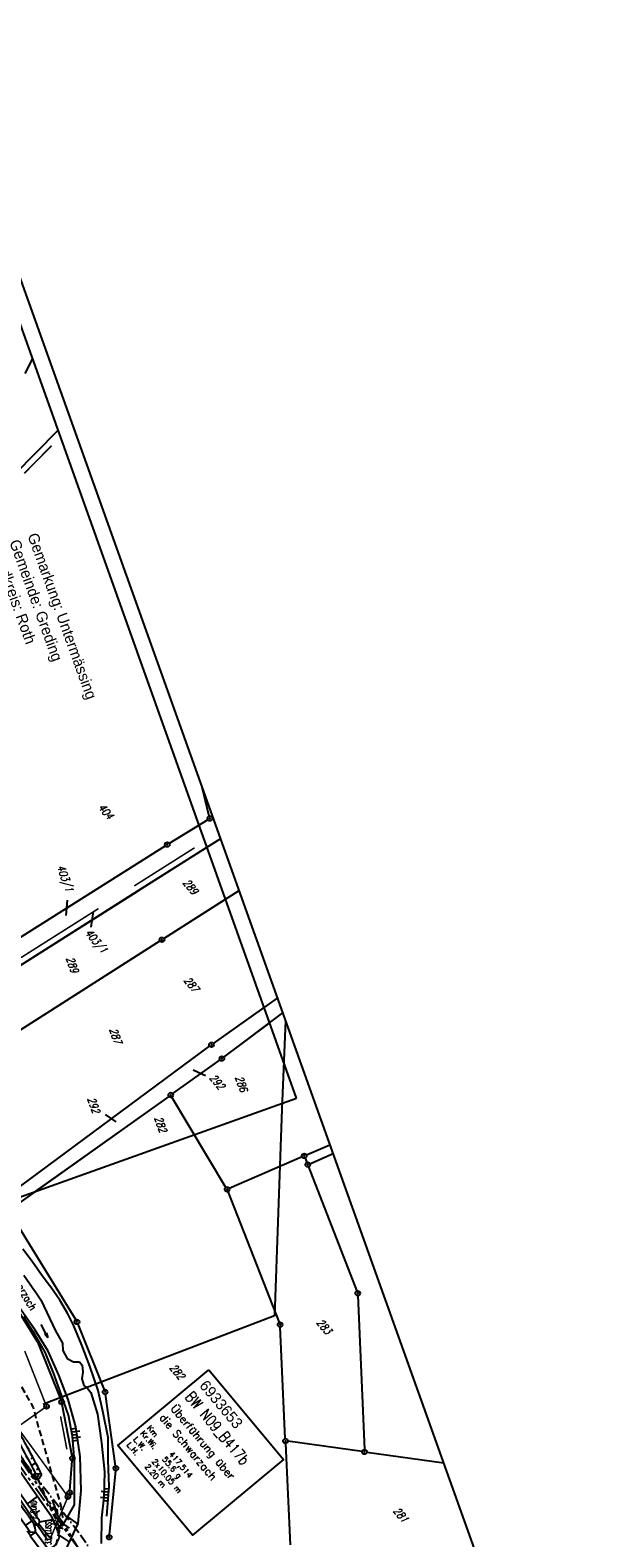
# Model space of a CAD drawing. Extents: x 447882 to 448688, y 437766 to 439043.
# Tile 65 of 121: x 448507 to 448688, y 438007 to 438487. Entities that reach past the tile are written whole.
import ezdxf

# ---------------------------------------------------------------- set-up
doc = ezdxf.new("R2010")
doc.units = 0
doc.header["$LTSCALE"] = 2
doc.header["$MEASUREMENT"] = 0
for name, pattern in [('AUSGEZOGEN', [0]), ('BAB-FM2', [2.6, 1.5, -0.5, 0.1, -0.5]), ('GEMARKBAB', [3.7, 2, -0.5, 0.1, -0.5, 0.1, -0.5]), ('GEMEINDE', [3.5, 2, -0.5, 0.5, -0.5]), ('GESTRICH-X2', [1.5, 1, -0.5]), ('PHANTOMX2', [5, 2.5, -0.5, 0.5, -0.5, 0.5, -0.5])]:
    doc.linetypes.add(name, pattern=pattern)
doc.layers.get('0').update_dxf_attribs({"linetype": 'AUSGEZOGEN'})
for name, color, linetype in [('211-FLSTNR', 8, 'AUSGEZOGEN'), ('211-GEMEINGRZ', 7, 'GEMEINDE'), ('211-GRENZL', 8, 'AUSGEZOGEN'), ('211-GRENZP', 8, 'AUSGEZOGEN'), ('212-FLSTNR', 8, 'AUSGEZOGEN'), ('212-GEMARKGRZ', 7, 'GEMARKBAB'), ('212-GEMEINGRZ', 7, 'GEMEINDE'), ('212-GRENZL', 8, 'AUSGEZOGEN'), ('212-GRENZL-BAB', 7, 'AUSGEZOGEN'), ('212-GRENZP', 8, 'AUSGEZOGEN'), ('212-GRENZP-BAB', 7, 'AUSGEZOGEN'), ('ANMERKUNG', 7, 'CONTINUOUS'), ('BAB_FM', 5, 'BAB-FM2'), ('BAUWOTOP', 250, 'AUSGEZOGEN'), ('BOESCHG', 250, 'AUSGEZOGEN'), ('BW-SCHRIFT', 250, 'AUSGEZOGEN'), ('DB-Bestand', 8, 'CONTINUOUS'), ('DURCHL', 200, 'GESTRICH-X2'), ('FBRTOP', 250, 'AUSGEZOGEN'), ('GRABEN', 250, 'AUSGEZOGEN'), ('Lichtwellenleiter COLT', 46, 'PHANTOMX2'), ('Lichtwellenleiter GLH', 46, 'PHANTOMX2'), ('MULDE', 250, 'AUSGEZOGEN'), ('PFEILTOP', 200, 'AUSGEZOGEN'), ('Planeinteilung', 250, 'CONTINUOUS'), ('RAHMEN', 7, 'AUSGEZOGEN'), ('SCHRIFT', 7, 'AUSGEZOGEN'), ('SCHSYMBOL', 200, 'AUSGEZOGEN'), ('STROMLTG', 4, 'AUSGEZOGEN')]:
    doc.layers.add(name, color=color, linetype=linetype)
doc.styles.add('ROMANS', font='romans.shx', dxfattribs={"width": 0.8})
doc.styles.add('UNIR-H', font='unir_h.shx', dxfattribs={"width": 0.8})
doc.styles.add('UNIR-O', font='unir_o.shx', dxfattribs={"height": 2.5})

# ---------------------------------------------------------------- blocks, each defined once
blk = doc.blocks.new('DL')
at = {"color": 0}
blk.add_arc((-0.31, 0.02), 0.91, 282.5363, 77.4637, dxfattribs=at)
blk.add_point((0.6, 0), dxfattribs=at)
blk = doc.blocks.new('PRIM_AC1_31')
at = {"layer": 'DB-Bestand', "color": 253, "linetype": 'Continuous'}
for points in [[(845.2, 257.33), (845.56, 258.6)], [(846.16, 257.06), (846.83, 259.43)], [(847.07, 256.8), (847.43, 258.07)], [(847.98, 256.54), (848.65, 258.91)], [(848.89, 256.28), (849.25, 257.55)]]:
    blk.add_lwpolyline(points, dxfattribs=at)
blk = doc.blocks.new('PRIM_AC1_32')
at = {"layer": 'DB-Bestand', "color": 253, "linetype": 'Continuous'}
for points in [[(867.56, 260.91), (866.96, 259.74)], [(868.41, 260.48), (867.28, 258.29)], [(869.25, 260.05), (868.65, 258.88)], [(870.09, 259.62), (868.97, 257.42)], [(870.98, 259.16), (870.38, 257.99)]]:
    blk.add_lwpolyline(points, dxfattribs=at)
blk = doc.blocks.new('1135420')
blk.add_line((1135, 420), (0, 420))
at = {"layer": 'RAHMEN'}
for p, q in [((950, 415), (25, 415)), ((950, 5), (950, 415))]:
    blk.add_line(p, q, dxfattribs=at)
blk = doc.blocks.new('PFEIL2')
at = {"color": 0}
for p, q in [((0.88, 0), (-2.4, -0.01)), ((0.88, -0.27), (0.88, 0.28)), ((0.88, 0.28), (2.43, 0.01)), ((0.91, 0.27), (0.88, 0.26)), ((0.97, 0.26), (0.88, 0.25)), ((1.02, 0.25), (0.88, 0.23)), ((1.07, 0.24), (0.88, 0.21)), ((1.13, 0.23), (0.88, 0.19)), ((1.18, 0.22), (0.88, 0.17)), ((1.24, 0.21), (0.88, 0.15)), ((1.29, 0.21), (0.88, 0.14)), ((1.34, 0.2), (0.88, 0.12)), ((1.4, 0.19), (0.88, 0.1)), ((1.45, 0.18), (0.88, 0.08)), ((1.51, 0.17), (0.88, 0.06)), ((1.56, 0.16), (0.88, 0.04)), ((1.61, 0.15), (0.88, 0.02)), ((1.67, 0.14), (0.88, 0.01)), ((1.72, 0.13), (0.88, -0.01)), ((1.78, 0.12), (0.88, -0.03)), ((1.83, 0.11), (0.88, -0.05)), ((1.88, 0.1), (0.88, -0.07)), ((1.94, 0.09), (0.88, -0.09)), ((2.05, 0.08), (0.88, -0.12)), ((1.99, 0.08), (0.88, -0.11)), ((2.1, 0.07), (0.88, -0.14)), ((2.15, 0.06), (0.88, -0.16)), ((2.21, 0.05), (0.88, -0.18)), ((2.26, 0.04), (0.88, -0.2)), ((2.32, 0.03), (0.88, -0.22)), ((2.37, 0.02), (0.88, -0.23)), ((2.42, 0.01), (0.88, -0.25)), ((2.43, 0.01), (0.88, -0.27))]:
    blk.add_line(p, q, dxfattribs=at)
blk = doc.blocks.new('GST')
at = {"color": 0}
blk.add_circle((0, 0), 0.75, dxfattribs=at)
blk.add_point((0, 0), dxfattribs=at)

msp = doc.modelspace()

# ---------------------------------------------------------------- linework, layer by layer
at = {"layer": '211-FLSTNR'}
for p, q in [((448519.22, 438210.11), (448518.77, 438205.24)), ((448531.29, 438141.84), (448534.65, 438139.43))]:
    msp.add_line(p, q, dxfattribs=at)
at = {"layer": '211-GEMEINGRZ', "const_width": 0.5, "flags": 128}
for points in [[(448514.19, 438354.88), (448505.52, 438346.13)], [(448559.74, 438226.8), (448547.57, 438219.09)], [(448529.15, 438207.43), (448514.3, 438198.02)]]:
    msp.add_lwpolyline(points, dxfattribs=at)
at = {"layer": '211-GRENZL'}
for p, q in [((448505.82, 438377.97), (448508.15, 438382.45)), ((448516.24, 438359.79), (448502.25, 438345.67)), ((448561.18, 438234.02), (448551.71, 438228.21)), ((448550.44, 438227.42), (448474.03, 438179.3)), ((448563.71, 438226.95), (448542.62, 438213.59)), ((448541.36, 438212.79), (448468.41, 438166.6)), ((448542.62, 438213.59), (448541.36, 438212.79)), ((448550, 438197.9), (448569.62, 438210.39)), ((448548.74, 438197.1), (448476.83, 438151.25)), ((448565.74, 438164.44), (448581.96, 438175.86)), ((448569.04, 438160.06), (448583.68, 438171.05)), ((448499.05, 438115.04), (448564.53, 438163.56)), ((448567.83, 438159.18), (448552.76, 438148.45)), ((448551.54, 438147.58), (448509.04, 438117.33)), ((448559.67, 438135.42), (448552.53, 438147.38))]:
    msp.add_line(p, q, dxfattribs=at)
at = {"layer": '212-FLSTNR'}
for p, q in [((448526.85, 438201.53), (448527.56, 438206.5)), ((448563.24, 438154.09), (448559.34, 438155.96))]:
    msp.add_line(p, q, dxfattribs=at)
at = {"layer": '212-GEMARKGRZ', "const_width": 0.5, "flags": 128}
for points in [[(448556.06, 438224.47), (448542.04, 438215.59)], [(448542.04, 438215.59), (448540.57, 438214.65)], [(448518.59, 438200.74), (448504.44, 438191.78)]]:
    msp.add_lwpolyline(points, dxfattribs=at)
at = {"layer": '212-GEMEINGRZ', "const_width": 0.5, "flags": 128}
msp.add_lwpolyline([(448519.08, 438035.13), (448517.07, 438045.61)], dxfattribs=at)
at = {"layer": '212-GRENZL'}
for p, q in [((448564.43, 438236.86), (448562.17, 438246.12)), ((448563.97, 438235.74), (448551.71, 438228.21)), ((448565.53, 438236.7), (448565.25, 438236.52)), ((448550.44, 438227.42), (448474.03, 438179.3)), ((448568.04, 438229.69), (448543.11, 438213.9)), ((448543.11, 438213.9), (448468.41, 438166.6)), ((448550, 438197.9), (448573.95, 438213.15)), ((448548.74, 438197.1), (448476.83, 438151.25)), ((448565.74, 438164.44), (448586.2, 438178.84)), ((448569.04, 438160.06), (448587.86, 438174.19)), ((448499.05, 438115.04), (448564.53, 438163.56)), ((448567.83, 438159.18), (448552.76, 438148.45)), ((448509.73, 438069.38), (448457.2, 438153.09)), ((448551.54, 438147.58), (448501.11, 438111.69)), ((448569.72, 438118.59), (448552.53, 438147.38)), ((448595.38, 438128.93), (448602.87, 438132.18)), ((448594, 438128.33), (448570.79, 438118.25)), ((448594.96, 438127.93), (448595.51, 438126.53)), ((448596.05, 438125.13), (448611.44, 438085.55)), ((448596.47, 438126.13), (448603.89, 438129.35)), ((448570.37, 438117.25), (448586.7, 438075.55)), ((448500.89, 438110.61), (448521.91, 438076.36)), ((448611.74, 438084.1), (448613.88, 438035.05)), ((448522.58, 438075.02), (448530.97, 438054.08)), ((448588.64, 438038.51), (448587, 438074.1)), ((448509.73, 438069.38), (448517.14, 438050.88)), ((448520.72, 438032.96), (448517.56, 438049.44)), ((448534.59, 438029.83), (448531.36, 438052.64)), ((448588.7, 438037.01), (448590.2, 438004.65)), ((448613.17, 438034.4), (448589.41, 438037.66)), ((448614.65, 438034.2), (448639.08, 438030.85)), ((448520.03, 438022.04), (448520.8, 438031.47)), ((448532.65, 438007.85), (448534.63, 438028.34))]:
    msp.add_line(p, q, dxfattribs=at)
at = {"layer": '212-GRENZL-BAB', "flags": 128}
msp.add_lwpolyline([(448512.94, 438006.13), (448467.41, 438072.85)], dxfattribs=at)
at = {"layer": '212-GRENZL-BAB', "const_width": 0.5, "flags": 128}
for points in [[(448505.66, 438066.44), (448512.33, 438049.47)], [(448503.93, 438042.63), (448511.99, 438048.34)], [(448503.75, 438041.52), (448518.99, 438020.62)], [(448513.62, 438006.21), (448519.14, 438019.32)]]:
    msp.add_lwpolyline(points, dxfattribs=at)
at = {"layer": 'BAB_FM'}
msp.add_lwpolyline([(448222.46, 438623.24), (448223.25, 438620.35), (448227.9, 438606.56), (448242.69, 438558.79), (448258.73, 438512.64), (448276.48, 438464.63), (448293.82, 438421.07), (448313.44, 438376.63), (448333.23, 438332.82), (448355.85, 438285.8), (448376.78, 438242.44), (448401.48, 438196.64), (448423.57, 438156.34), (448448.85, 438114.34), (448476.37, 438073.78), (448505.23, 438031.54), (448523.44, 438007.89), (448529.19, 437999.5), (448545.84, 437975.57), (448566.77, 437952.41), (448573.97, 437944.07)], dxfattribs=at)
at = {"layer": 'BAUWOTOP'}
for p, q in [((448509.1, 438008.67), (448507.43, 438007.55)), ((448507.43, 438007.55), (448533.53, 437972.66)), ((448535.09, 437973.89), (448509.1, 438008.67))]:
    msp.add_line(p, q, dxfattribs=at)
at = {"layer": 'BOESCHG'}
for p, q in [((448507.08, 438028.53), (448507.62, 438028.85)), ((448508.29, 438032.48), (448507.56, 438032.09)), ((448509.22, 438030.71), (448507.77, 438029.95)), ((448510.14, 438028.93), (448509.42, 438028.56)), ((448507.9, 438027.12), (448507.9, 438027.12)), ((448508.09, 438026.8), (448509.1, 438027.39)), ((448510.94, 438027.31), (448509.19, 438027.23)), ((448509.8, 438025.65), (448509.51, 438026.44)), ((448506.53, 438017.78), (448509.71, 438020.05)), ((448508.85, 438014.52), (448510.43, 438015.65)), ((448505.93, 438010.82), (448508, 438012.28)), ((448510.11, 438011.34), (448513.62, 438006.98)), ((448510.4, 438011.97), (448514.65, 438012.75)), ((448518.04, 438011.29), (448519.83, 438010.04)), ((448519.31, 438013.55), (448522.54, 438011.3)), ((448508.87, 438008.68), (448508.87, 438008.68)), ((448516.68, 438007.6), (448519.87, 438005.49))]:
    msp.add_line(p, q, dxfattribs=at)
at = {"layer": 'BOESCHG', "flags": 128}
for points in [[(448293.46, 438385.66), (448293.83, 438384.96), (448295.35, 438379.05), (448296.39, 438375.1), (448322.12, 438319.37), (448340.9, 438281.11), (448380.29, 438206.99), (448403.02, 438167.48), (448450.05, 438091.71), (448475.64, 438053.52), (448507.38, 438008.77), (448509.1, 438008.67)], [(448518.04, 438011.29), (448521.51, 438017.47)]]:
    msp.add_lwpolyline(points, dxfattribs=at)
at = {"layer": 'BOESCHG'}
msp.add_lwpolyline([(448514.33, 438013.48), (448495.28, 438040.56), (448473.96, 438072.82), (448470.92, 438075.8), (448457.62, 438095.59), (448443.04, 438118.88), (448420.8, 438154.61), (448390.87, 438207.36), (448367.76, 438251.44), (448352.61, 438282.5), (448337.62, 438313.09), (448323.02, 438344.28), (448316.39, 438361.58)], dxfattribs=at)
for points in [[(448498.83, 438042.24, -0.003046), (448503.71, 438034.2, -0.003046), (448508.49, 438026.11)], [(448511.04, 438027.2, 0.005317), (448506.46, 438035.89, 0.003341), (448503.49, 438041.29, 0.010371)], [(448513.18, 438003.21, 0.100748), (448515.16, 438004.43, 0.06952), (448515.83, 438005.27, 0.046476), (448516.67, 438007.03, 0.163144), (448516.68, 438007.6, 0.013731), (448516.56, 438007.96, 0.002926), (448515.94, 438009.64, 0.008694), (448515.22, 438011.44, 0.007638), (448514.33, 438013.48)], [(448515.94, 438009.64, -0.049165), (448516.27, 438010.2, -0.066927), (448516.6, 438010.56, -0.079525), (448517.07, 438010.83, 0.040025), (448518.04, 438011.29, 0.135008)]]:
    msp.add_lwpolyline(points, format="xyb", dxfattribs=at)
at = {"layer": 'BOESCHG', "flags": 128}
msp.add_lwpolyline([(448508.49, 438026.11, 0.124246), (448508.97, 438025.68, 0.155017), (448509.49, 438025.59, 0.038188), (448509.91, 438025.68, 0.079575), (448510.1, 438025.77, 0.041009), (448510.27, 438025.91, 0.019832), (448510.58, 438026.24, 0.068524), (448510.84, 438026.63, 0.054192), (448511.04, 438027.2)], format="xyb", dxfattribs=at)
at = {"layer": 'BOESCHG'}
msp.add_arc((448500.96, 438008.61), 8.14, 0.4086, 20.4969, dxfattribs=at)
at = {"layer": 'BW-SCHRIFT'}
msp.add_lwpolyline([(448564.31, 438060.42), (448588.09, 438031.85), (448559.09, 438007.72), (448535.32, 438036.29)], close=True, dxfattribs=at)
at = {"layer": 'DB-Bestand', "linetype": 'Continuous'}
for p, q in [((448508, 438094.96), (448505.03, 438098.87)), ((448511.26, 438090.38), (448508, 438094.96)), ((448505.4, 438090.63), (448508.94, 438085.43)), ((448513.25, 438087.71), (448511.26, 438090.38)), ((448513.93, 438086.79), (448513.14, 438087.85)), ((448516.79, 438082.68), (448513.93, 438086.79)), ((448508.84, 438085.58), (448510.77, 438082.75)), ((448510.77, 438082.75), (448515.48, 438072.91)), ((448519.36, 438078.34), (448516.79, 438082.68)), ((448509.02, 438073.06), (448504.31, 438079.78)), ((448508.96, 438071.55), (448505.25, 438077.37)), ((448521.26, 438074.45), (448519.36, 438078.34)), ((448513.11, 438066.4), (448509.02, 438073.06)), ((448515.48, 438072.91), (448517.71, 438068.97)), ((448523.88, 438068.26), (448521.26, 438074.45)), ((448512.18, 438066.05), (448508.96, 438071.55)), ((448517.71, 438068.97), (448517.83, 438066.64)), ((448526.39, 438061.66), (448523.88, 438068.26)), ((448514.79, 438059.52), (448512.18, 438066.05)), ((448516.47, 438058.72), (448513.11, 438066.4)), ((448517.83, 438066.64), (448519.13, 438064.01)), ((448519.13, 438064.01), (448521.21, 438062.99)), ((448521.21, 438062.99), (448523.05, 438063.03)), ((448523.05, 438063.03), (448523.98, 438061.91)), ((448517.34, 438052.39), (448514.79, 438059.52)), ((448519.45, 438050.98), (448516.47, 438058.72)), ((448524.18, 438059.74), (448523.85, 438057.59)), ((448523.85, 438057.59), (448524.46, 438055.43)), ((448523.98, 438061.91), (448524.18, 438059.74)), ((448529.03, 438053.89), (448526.39, 438061.66)), ((448524.46, 438055.43), (448525.5, 438054.72)), ((448525.5, 438054.72), (448526.69, 438053.21)), ((448526.66, 438053.2), (448528.82, 438046.3)), ((448530.66, 438046.79), (448529.03, 438053.89)), ((448519.61, 438045.97), (448517.34, 438052.39)), ((448521.95, 438042.23), (448519.45, 438050.98)), ((448520.9, 438039.28), (448519.61, 438045.97)), ((448528.82, 438046.3), (448530.13, 438037.16)), ((448532.21, 438038.85), (448530.66, 438046.79)), ((448521.52, 438031.39), (448520.9, 438039.28)), ((448523.34, 438032.86), (448521.95, 438042.23)), ((448532.25, 438031.62), (448532.21, 438038.85)), ((448530.13, 438037.16), (448531.04, 438027.94)), ((448521.51, 438017.47), (448521.52, 438031.39)), ((448523.6, 438022.01), (448523.34, 438032.86)), ((448532.59, 438023.25), (448532.25, 438031.62)), ((448531.04, 438027.94), (448530.88, 438019.9)), ((448522.63, 438011.49), (448523.6, 438022.01)), ((448530.88, 438019.9), (448530.11, 438013.28)), ((448531.93, 438015.22), (448532.59, 438023.25)), ((448531.82, 438013.83), (448531.93, 438015.22)), ((448530.11, 438012.96), (448530.03, 438005.15)), ((448530.11, 438013.28), (448530.11, 438012.96))]:
    msp.add_line(p, q, dxfattribs=at)
at = {"layer": 'DURCHL'}
msp.add_line((448516.86, 438009.97), (448509.58, 438026.43), dxfattribs=at)
at = {"layer": 'FBRTOP'}
for points in [[(448131.68, 438991.32, -0.000001), (448134.98, 438970.59, -0.000001), (448138.91, 438945.9, 0.000002), (448142.84, 438921.21, 0.000007)], [(448506.42, 438009.13, 0.000234), (448507.52, 438007.61, 0.00156)]]:
    msp.add_lwpolyline(points, format="xyb", dxfattribs=at)
at = {"layer": 'FBRTOP', "const_width": 0.5}
msp.add_lwpolyline([(448117.31, 438986.19, -0.000001), (448120.17, 438968.23, -0.000001), (448124.1, 438943.54, 0.000002), (448128.03, 438918.85, 0.000007)], format="xyb", dxfattribs=at)
at = {"layer": 'GRABEN', "flags": 128}
msp.add_lwpolyline([(448479.32, 438076.57, -0.011417), (448490.24, 438060.2, -0.011417), (448500.41, 438043.34, -0.005405), (448504.95, 438035.2, -0.005405), (448509.32, 438026.97)], format="xyb", dxfattribs=at)
msp.add_lwpolyline([(448516.67, 437998.54), (448522.63, 438011.49)], dxfattribs=at)
at = {"layer": 'Lichtwellenleiter COLT', "flags": 128}
msp.add_lwpolyline([(448141.85, 438994.95), (448144.2, 438979.77), (448153.62, 438912.71), (448156.26, 438894.98), (448169.88, 438821.47), (448188.41, 438734.18), (448198.38, 438692.78), (448214.84, 438641.2), (448220.68, 438619.94), (448236.4, 438573.33), (448238.97, 438560.54), (448246.79, 438537.89), (448271.3, 438467.85), (448288.71, 438424.89), (448294.33, 438414.96), (448298.99, 438403.54), (448304.4, 438393.18), (448327.47, 438339.57), (448344.22, 438304.23), (448364.68, 438262.22), (448390.82, 438212.12), (448394.88, 438204.34), (448414.03, 438170.37), (448451.89, 438109.11), (448451.89, 438109.11), (448484.59, 438058.55), (448501.75, 438035.75), (448517.38, 438012.31), (448522.17, 438004.42), (448531.09, 437990.21), (448539.58, 437979.52), (448546.51, 437970.68), (448549.23, 437965.9), (448553.09, 437959.91), (448553.09, 437959.91), (448567.49, 437941.76)], dxfattribs=at)
at = {"layer": 'Lichtwellenleiter GLH', "flags": 128}
msp.add_lwpolyline([(448142.36, 438995.14), (448147.84, 438959.61), (448154.42, 438910.71), (448156.07, 438898.83), (448157.9, 438888.53), (448166.44, 438840.09), (448182.54, 438758.01), (448182.54, 438758.01), (448220.53, 438619.85), (448220.53, 438619.85), (448251.78, 438521.83), (448258.37, 438500.83), (448277.71, 438449.88), (448291.78, 438420.41), (448294.17, 438414.87), (448298.84, 438403.45), (448304.25, 438393.09), (448345.2, 438302.36), (448381.31, 438230.11), (448415.11, 438168.31), (448419.91, 438160.49), (448420.72, 438158.16), (448503.05, 438031.34), (448522.17, 438004.42), (448532.91, 437989.33), (448539.67, 437979.78), (448549.91, 437964.58), (448559.07, 437950.98), (448566.79, 437941.51)], dxfattribs=at)
at = {"layer": 'MULDE'}
for points in [[(448297.65, 438384.65, 0.00275), (448305.87, 438364.5, 0.005698), (448310.49, 438353.7, 0.000205), (448323.85, 438323.43, 0.002509), (448324.96, 438320.95, 0.006215), (448336.09, 438297.22, 0.009397), (448343.95, 438281.74, 0.002639), (448353.3, 438264.39, 0.001939), (448366.24, 438240.88, 0.000352), (448377.16, 438221.24, 0.000586), (448383.75, 438209.46, 0.002241), (448393.41, 438192.38, 0.001621), (448406.96, 438168.89, 0.005118), (448422.18, 438143.29, 0.006504), (448434.63, 438123.42, 0.00233), (448442.65, 438111.1, -0.001724), (448453.5, 438094.48, -0.001778), (448459.88, 438084.57, 0.000475), (448483.64, 438047.42, 0.009177), (448491.12, 438036.21, 0.004071), (448508.59, 438011.46, 0.004071)], [(448435.44, 438125.85, 0.000446), (448436.31, 438124.5, 0.00233), (448444.32, 438112.2, -0.001724), (448455.18, 438095.57, -0.001778), (448461.56, 438085.65, 0.000475), (448485.32, 438048.5, 0.009177), (448492.76, 438037.35, 0.004071), (448510.21, 438012.63, 0.004071)]]:
    msp.add_lwpolyline(points, format="xyb", dxfattribs=at)
msp.add_arc((448509.4, 438012.04), 1, 215.6887, 35.6887, dxfattribs=at)
at = {"layer": 'STROMLTG', "linetype": 'GESTRICH-X2', "flags": 128}
msp.add_lwpolyline([(448357.23, 438327.23), (448357.81, 438316.6), (448364.57, 438303.52), (448399.56, 438247.76), (448413.53, 438227.38), (448434.98, 438190.99), (448441.21, 438177.37), (448445.77, 438155.08), (448468.71, 438116.12), (448495.69, 438071.2), (448508.33, 438048.45), (448509.99, 438042.32), (448517.4, 438016.22), (448517.64, 438013.39), (448513.96, 437997.68), (448503.32, 437957.68), (448496.83, 437934.43), (448486.94, 437933.06), (448410.08, 437919.06), (448385.52, 437914.81), (448357.36, 437909.67), (448353.42, 437909.58), (448342.51, 437907.03)], dxfattribs=at)
at = {"layer": 'STROMLTG', "flags": 128}
msp.add_lwpolyline([(448588.72, 438171.79), (448587.49, 438143.46), (448585.17, 438077.63), (448513.05, 438050.08), (448511.5, 438049.36)], dxfattribs=at)

# ---------------------------------------------------------------- block references
at = {"linetype": 'Continuous', "rotation": 292.5882868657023}
for name in ['PRIM_AC1_31', 'PRIM_AC1_32']:
    msp.add_blockref(name, (447958.38, 438723.18), dxfattribs=at)
at = {"layer": '211-GRENZP', "rotation": 289.6609145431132}
for p in [(448551.07, 438227.82), (448549.37, 438197.5), (448565.13, 438164.01), (448568.44, 438159.61), (448552.15, 438148.02)]:
    msp.add_blockref('GST', p, dxfattribs=at)
at = {"layer": '212-GRENZP', "rotation": 309.7713901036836}
for p in [(448564.61, 438236.13), (448551.07, 438227.82), (448549.37, 438197.5), (448565.13, 438164.01), (448568.44, 438159.61), (448552.15, 438148.02), (448594.69, 438128.63), (448595.78, 438125.83), (448570.1, 438117.95), (448611.71, 438084.85), (448522.3, 438075.72), (448586.97, 438074.85), (448531.25, 438053.38), (448517.42, 438050.18), (448588.67, 438037.76), (448613.91, 438034.3), (448520.86, 438032.22), (448534.7, 438029.09), (448519.97, 438021.29), (448532.58, 438007.1)]:
    msp.add_blockref('GST', p, dxfattribs=at)
at = {"layer": '212-GRENZP-BAB', "rotation": 309.7713901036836}
for p in [(448512.6, 438048.77), (448519.43, 438020.01)]:
    msp.add_blockref('GST', p, dxfattribs=at)
at = {"layer": 'PFEILTOP', "rotation": 288.8262513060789}
msp.add_blockref('PFEIL2', (448515.32, 438016.8), dxfattribs=at)
at = {"layer": 'Planeinteilung', "linetype": 'Continuous', "rotation": 289.6609145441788}
msp.add_blockref('1135420', (447881.81, 438902.05), dxfattribs=at)
at = {"layer": 'SCHRIFT', "rotation": 296.4963026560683}
msp.add_blockref('PFEIL2', (448511.96, 438072.77), dxfattribs=at)
at = {"layer": 'SCHSYMBOL'}
for p, rotation in [((448509.32, 438026.97), 293.9564290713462), ((448517.12, 438009.42), 116.1246534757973)]:
    msp.add_blockref('DL', p, dxfattribs=dict(at, rotation=rotation))

# ---------------------------------------------------------------- texts
at = {"layer": '211-FLSTNR', "style": 'ROMANS', "oblique": 15, "width": 0.8}
for s, p in [('403/1', (448515.88, 438220.82)), ('289', (448518.8, 438191.58)), ('287', (448532.54, 438168.88)), ('286', (448572.64, 438153.65)), ('292', (448525.59, 438146.83)), ('282', (448546.93, 438140.72))]:
    msp.add_text(s, height=2.5, rotation=289.6609, dxfattribs=at).set_placement(p)
at = {"layer": '212-FLSTNR', "style": 'ROMANS', "oblique": 15, "width": 0.8}
for s, p in [('404', (448528.86, 438239.55)), ('289', (448555.84, 438215.59)), ('403/1', (448524.66, 438199.61)), ('287', (448556.13, 438184.45)), ('292', (448564.31, 438153.42)), ('283', (448598.4, 438075.44)), ('282', (448551.6, 438061.04)), ('281', (448622.8, 438015.44))]:
    msp.add_text(s, height=2.5, rotation=309.7714, dxfattribs=at).set_placement(p)
at = {"layer": 'ANMERKUNG', "style": 'ROMANS', "oblique": 7, "width": 0.5}
for s, p in [('E_RUND', (448509.4, 438013.04)), ('33_FLUSS', (448514.1, 438004.64)), ('33', (448515.94, 438010.64))]:
    msp.add_text(s, height=1.8, rotation=90, dxfattribs=at).set_placement(p)
at = {"layer": 'BW-SCHRIFT', "style": 'ROMANS', "width": 0.8}
msp.add_text('BW N09_B417b', height=3.5, rotation=309.8054, dxfattribs=at).set_placement((448556.51, 438051.71))
at = {"layer": 'BW-SCHRIFT'}
for s, height, style, p in [('6933653', 3.5, 'UNIR-O', (448561.07, 438055.32)), ('Überführung über', 2.5, 'ROMANS', (448551.94, 438048.04)), ('die Schwarzach', 2.5, 'ROMANS', (448548.38, 438045.06)), ('L.W.   2x10.05 m', 1.8, 'ROMANS', (448540.13, 438038.18)), ('Kr.Wi.', 1.8, 'ROMANS', (448542.38, 438040.06)), ('Km', 1.8, 'ROMANS', (448544.47, 438041.82)), ('L.H.   2.20 m', 1.8, 'ROMANS', (448538.01, 438036.42)), ('417,514', 1.8, 'ROMANS', (448551.48, 438033.46)), ('55.6 g', 1.8, 'ROMANS', (448549.33, 438031.86))]:
    msp.add_text(s, height=height, rotation=309.8054, dxfattribs=dict(at, style=style)).set_placement(p)
at = {"layer": 'SCHRIFT', "style": 'UNIR-H'}
for s, p in [('Gemarkung: Untermässing', (448506.47, 438326.33)), ('Landkreis: Roth', (448494.95, 438322.17)), ('Gemeinde: Greding', (448500.71, 438324.25))]:
    msp.add_text(s, height=3.5, rotation=289.8566, dxfattribs=at).set_placement(p)
at = {"layer": 'SCHRIFT', "style": 'ROMANS', "width": 0.8}
msp.add_text('Schwarzach', height=2.5, rotation=300.0872, dxfattribs=at).set_placement((448499.61, 438092.7))

doc.saveas('drawing.dxf')
